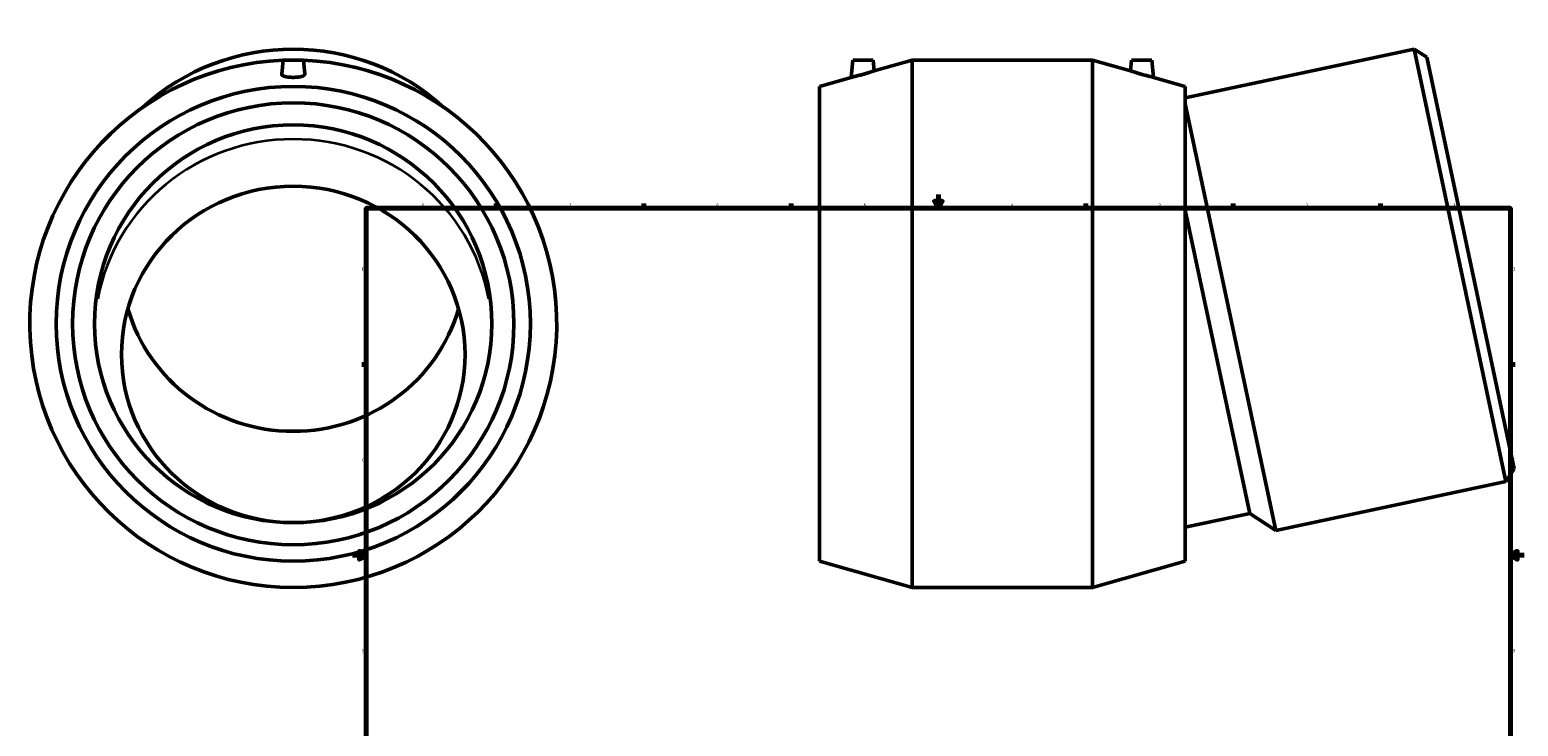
# Model space of a CAD drawing. Header units: inches. Extents: x -9.2 to 72.8, y -26.8 to 57.8.
# Tile 4 of 6: x -9.2 to 33.7, y 6.1 to 26.1. Entities that reach past the tile are written whole.
import ezdxf

# ---------------------------------------------------------------- set-up
doc = ezdxf.new("R2010")
doc.units = ezdxf.units.IN
doc.header["$MEASUREMENT"] = 0
for name, color, linetype, lineweight in [('Border (ANSI)', 7, 'Continuous', 70), ('Visible (ANSI)', 7, 'Continuous', 50), ('Visible Narrow (ANSI)', 7, 'Continuous', 35)]:
    doc.layers.add(name, color=color, linetype=linetype, lineweight=lineweight)
doc.styles.add('Note Text (ANSI)', font='tahoma.ttf')

# ---------------------------------------------------------------- blocks, each defined once
blk = doc.blocks.new('Borders Default Border')
at = {"layer": 'Border (ANSI)'}
for p, q in [((4.25, 21), (4.25, 21.134)), ((8.5, 21), (8.5, 21.134)), ((12.75, 21), (12.75, 21.134)), ((21.25, 21), (21.25, 21.134)), ((25.5, 21), (25.5, 21.134)), ((29.75, 21), (29.75, 21.134)), ((0.5, 16.5), (0.366, 16.5)), ((33.5, 16.5), (33.634, 16.5)), ((0.5, 5.5), (0.366, 5.5)), ((33.5, 5.5), (33.634, 5.5)), ((4.25, 1), (4.25, 0.866)), ((8.5, 1), (8.5, 0.866)), ((12.75, 1), (12.75, 0.866)), ((21.25, 1), (21.25, 0.866)), ((25.5, 1), (25.5, 0.866)), ((29.75, 1), (29.75, 0.866))]:
    blk.add_line(p, q, dxfattribs=at)
at = {"layer": 'Border (ANSI)', "flags": 128}
for points in [[(17, 21.4), (17, 21), (16.885, 21.2), (17.115, 21.2), (17, 21)], [(0.5, 1), (0.5, 21), (33.5, 21), (33.5, 1), (0.5, 1)], [(0.1, 11), (0.5, 11), (0.3, 11.115), (0.3, 10.885), (0.5, 11)], [(33.9, 11), (33.5, 11), (33.7, 11.115), (33.7, 10.885), (33.5, 11)], [(17, 0.6), (17, 1), (16.885, 0.8), (17.115, 0.8), (17, 1)]]:
    blk.add_lwpolyline(points, dxfattribs=at)
at = {"layer": 'Border (ANSI)', "color": 5, "true_color": 0x0000ff, "char_height": 0.0945, "attachment_point": 7, "style": 'Note Text (ANSI)'}
for s, insert in [('8', (2.094, 21.038)), ('7', (6.346, 21.04)), ('6', (10.595, 21.038)), ('5', (14.847, 21.038)), ('4', (19.092, 21.04)), ('3', (23.346, 21.038)), ('2', (27.596, 21.04)), ('1', (31.854, 21.04)), ('D', (0.378, 19.203)), ('D', (33.553, 19.203)), ('C', (0.378, 13.701)), ('C', (33.552, 13.701)), ('B', (0.384, 8.203)), ('B', (33.558, 8.203)), ('A', (0.373, 2.703)), ('A', (33.547, 2.703)), ('8', (2.094, 0.863)), ('7', (6.346, 0.866)), ('6', (10.595, 0.864)), ('5', (14.847, 0.864)), ('4', (19.092, 0.866)), ('3', (23.346, 0.864)), ('2', (27.596, 0.866)), ('1', (31.854, 0.866))]:
    blk.add_mtext(s, dxfattribs=dict(at, insert=insert))

msp = doc.modelspace()

# ---------------------------------------------------------------- linework, layer by layer
at = {"layer": 'Visible (ANSI)'}
for p, q in [((30.727, 25.583), (24.124, 24.179)), ((33.374, 13.129), (30.727, 25.583)), ((31.088, 25.349), (30.727, 25.583)), ((31.088, 25.349), (33.609, 13.489)), ((-1.903, 25.271), (-1.939, 24.86)), ((-1.903, 25.271), (-1.313, 25.271)), ((-1.313, 25.271), (-1.277, 24.86)), ((14.533, 25.271), (14.489, 24.772)), ((14.533, 25.271), (15.123, 25.271)), ((15.123, 25.271), (15.151, 24.96)), ((15.151, 24.96), (16.247, 25.271)), ((16.247, 10.071), (16.247, 25.271)), ((16.247, 25.271), (21.449, 25.271)), ((21.449, 10.071), (21.449, 25.271)), ((22.546, 24.96), (21.449, 25.271)), ((22.573, 25.271), (22.546, 24.96)), ((23.163, 25.271), (22.573, 25.271)), ((23.163, 25.271), (23.207, 24.772)), ((13.572, 24.511), (14.489, 24.772)), ((13.572, 10.831), (13.572, 24.511)), ((24.124, 24.511), (23.207, 24.772)), ((24.124, 10.831), (24.124, 24.511)), ((24.124, 24.008), (26.737, 11.718)), ((24.124, 20.946), (25.982, 12.208)), ((33.609, 13.489), (33.374, 13.129)), ((33.374, 13.129), (26.737, 11.718)), ((25.982, 12.208), (24.124, 11.813)), ((25.982, 12.208), (26.737, 11.718)), ((13.572, 10.831), (16.247, 10.071)), ((24.124, 10.831), (21.449, 10.071)), ((16.247, 10.071), (21.449, 10.071))]:
    msp.add_line(p, q, dxfattribs=at)
for radius in [6.84, 6.366, 5.73]:
    msp.add_circle((-1.608, 17.671), radius, dxfattribs=at)
msp.add_arc((-1.608, 17.671), 7.6, 92.2304, 87.7696, dxfattribs=at)
for centre, major_axis, start_param, end_param in [((-1.608, 19.356), (6.366, 0), 0.819076, 2.322516), ((-1.608, 19.419), (-4.955, 0), 0.2748, 2.866793)]:
    msp.add_ellipse(centre, major_axis=major_axis, ratio=0.978148, start_param=start_param, end_param=end_param, dxfattribs=at)
msp.add_ellipse((-1.608, 16.788), major_axis=(4.955, 0), ratio=0.978148, dxfattribs=at)
for points, knots in [([(15.151, 24.96), (15.151, 24.96), (15.142, 24.957), (15.108, 24.946), (15.083, 24.937), (15.024, 24.919), (14.986, 24.907), (14.903, 24.882), (14.858, 24.869), (14.816, 24.857)], [3.861856, 3.861856, 3.861856, 3.861856, 4.182213, 4.182213, 4.50257, 4.50257, 4.835807, 4.835807, 5.169044, 5.169044, 5.169044, 5.169044]), ([(22.881, 24.857), (22.839, 24.869), (22.794, 24.882), (22.711, 24.907), (22.673, 24.919), (22.614, 24.937), (22.588, 24.946), (22.554, 24.957), (22.546, 24.96), (22.546, 24.96)], [0, 0, 0, 0, 0.333237, 0.333237, 0.666474, 0.666474, 0.986831, 0.986831, 1.307188, 1.307188, 1.307188, 1.307188]), ([(-1.277, 24.857), (-1.277, 24.845), (-1.286, 24.833), (-1.32, 24.812), (-1.346, 24.802), (-1.405, 24.788), (-1.442, 24.782), (-1.523, 24.774), (-1.567, 24.772), (-1.65, 24.772), (-1.694, 24.774), (-1.774, 24.782), (-1.811, 24.788), (-1.87, 24.802), (-1.896, 24.812), (-1.93, 24.833), (-1.939, 24.845), (-1.94, 24.858), (-1.939, 24.859), (-1.939, 24.86)], [0, 0, 0, 0, 0.323468, 0.323468, 0.646936, 0.646936, 0.962135, 0.962135, 1.277334, 1.277334, 1.592533, 1.592533, 1.907733, 1.907733, 2.231201, 2.231201, 2.554668, 2.554668, 2.587642, 2.587642, 2.587642, 2.587642]), ([(14.816, 24.857), (14.775, 24.845), (14.731, 24.833), (14.65, 24.812), (14.613, 24.802), (14.555, 24.788), (14.531, 24.782), (14.497, 24.774), (14.489, 24.772), (14.489, 24.772)], [0, 0, 0, 0, 0.323468, 0.323468, 0.646936, 0.646936, 0.962135, 0.962135, 1.277334, 1.277334, 1.277334, 1.277334]), ([(23.207, 24.772), (23.207, 24.772), (23.199, 24.774), (23.166, 24.782), (23.141, 24.788), (23.083, 24.802), (23.046, 24.812), (22.965, 24.833), (22.922, 24.845), (22.881, 24.857)], [3.89171, 3.89171, 3.89171, 3.89171, 4.206909, 4.206909, 4.522108, 4.522108, 4.845576, 4.845576, 5.169044, 5.169044, 5.169044, 5.169044])]:
    msp.add_open_spline(points, degree=3, knots=knots, dxfattribs=at)
msp.add_open_spline([(-1.277, 24.86), (-1.277, 24.859), (-1.277, 24.858), (-1.277, 24.857)], degree=3, dxfattribs=at)
at = {"layer": 'Visible Narrow (ANSI)'}
msp.add_ellipse((-1.608, 17.386), major_axis=(5.73, 0), ratio=0.978148, start_param=0.179674, end_param=2.961919, dxfattribs=at)

# ---------------------------------------------------------------- block references
msp.add_blockref('Borders Default Border', (0, 0))

doc.saveas('drawing.dxf')
